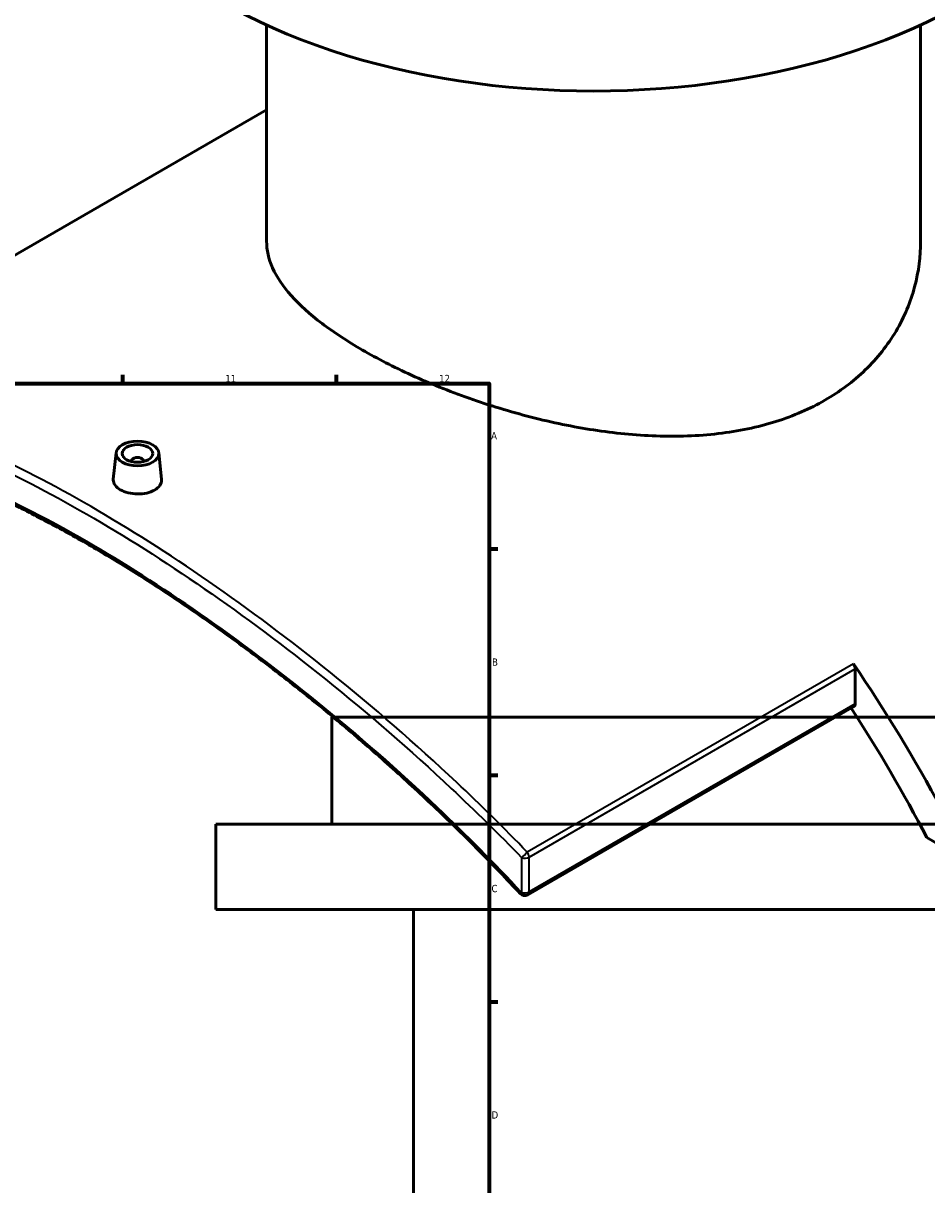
# Model space of a CAD drawing. Header units: millimetres. Extents: x -604 to 1138, y -275 to 898.
# Tile 9 of 11: x 668 to 964, y 311 to 692. Entities that reach past the tile are written whole.
import ezdxf

# ---------------------------------------------------------------- set-up
doc = ezdxf.new("R2010")
doc.units = ezdxf.units.MM
for name, color, linetype, lineweight in [('Border (ANSI)', 7, 'Continuous', 70), ('Visible (ANSI)', 7, 'Continuous', 50), ('Visible Narrow (ANSI)', 7, 'Continuous', 35)]:
    doc.layers.add(name, color=color, linetype=linetype, lineweight=lineweight)
doc.styles.add('Note Text (ANSI)', font='tahoma.ttf')

# ---------------------------------------------------------------- blocks, each defined once
blk = doc.blocks.new('Borders Default Border')
at = {"layer": 'Border (ANSI)'}
for p, q in [((700.83, 574), (700.83, 576.8)), ((770.92, 574), (770.92, 576.8)), ((821, 519.75), (823.8, 519.75)), ((821, 445.5), (823.8, 445.5)), ((821, 371.25), (823.8, 371.25))]:
    blk.add_line(p, q, dxfattribs=at)
at = {"layer": 'Border (ANSI)', "flags": 128}
blk.add_lwpolyline([(20, 20), (20, 574), (821, 574), (821, 20), (20, 20)], dxfattribs=at)
at = {"layer": 'Border (ANSI)', "color": 5, "true_color": 0x0000ff, "char_height": 2.4, "attachment_point": 7, "style": 'Note Text (ANSI)'}
for s, insert in [('11', (734.43, 574.4)), ('12', (804.52, 574.4)), ('A', (821.58, 555.68)), ('B', (821.87, 481.43)), ('C', (821.71, 407.13)), ('D', (821.72, 332.93))]:
    blk.add_mtext(s, dxfattribs=dict(at, insert=insert))

msp = doc.modelspace()

# ---------------------------------------------------------------- linework, layer by layer
at = {"layer": 'Visible (ANSI)'}
for p, q in [((747.99, 620.64), (747.99, 691.51)), ((962.39, 620.64), (962.39, 691.51)), ((579.6, 566.55), (747.99, 663.77)), ((698.66, 551.29), (697.72, 542.62)), ((703.64, 548.59), (703.64, 548.39)), ((707.64, 548.59), (707.64, 548.39)), ((712.63, 551.29), (713.56, 542.63)), ((940.93, 468.98), (940.93, 480.42)), ((940.52, 468.06), (833.6, 406.33)), ((1037.38, 464.52), (769.38, 464.52)), ((769.38, 429.52), (769.38, 464.52)), ((1075.38, 429.52), (731.38, 429.52)), ((731.38, 401.52), (731.38, 429.52)), ((964.39, 425.07), (969.22, 422.28)), ((1075.38, 401.52), (731.38, 401.52)), ((796.18, 229.52), (796.18, 401.52))]:
    msp.add_line(p, q, dxfattribs=at)
msp.add_arc((832.6, 408.07), 2, 222.7827, 300, dxfattribs=at)
for centre, major_axis, start_param, end_param in [((855.19, 769.17), (-172, 0), 0, 3.141593), ((705.64, 548.59), (-2, 0), 2.963882, 6.460896), ((939.52, 481.24), (1, -1.73), 0.785398, 1.703274), ((813.65, 363.88), (-147.5, 255.48), 4.656108, 4.844867), ((939.52, 469.8), (1, -1.73), 0, 0.785398), ((813.65, 363.88), (140, -242.49), 1.490787, 1.666643)]:
    msp.add_ellipse(centre, major_axis=major_axis, ratio=0.57735, start_param=start_param, end_param=end_param, dxfattribs=at)
for major_axis in [(-7, 0), (5, 0)]:
    msp.add_ellipse((705.64, 551.04), major_axis=major_axis, ratio=0.57735, dxfattribs=at)
for points, knots in [([(931, 568.5), (926.19, 565.72), (920.77, 563.34), (909, 559.64), (902.65, 558.32), (889.44, 556.77), (882.58, 556.54), (868.8, 557.02), (861.88, 557.72), (848.52, 559.77), (841.6, 561.2), (827.82, 564.72), (820.95, 566.82), (807.74, 571.48), (801.39, 574.04), (789.62, 579.4), (784.2, 582.19), (774.59, 587.74), (770.1, 590.67), (762.21, 596.67), (758.81, 599.73), (753.36, 605.84), (751.31, 608.89), (748.63, 614.87), (747.99, 617.81), (747.99, 620.64)], [0, 0, 0, 0, 2.040102, 2.040102, 4.080205, 4.080205, 6.120307, 6.120307, 8.160409, 8.160409, 10.199146, 10.199146, 12.237883, 12.237883, 14.27662, 14.27662, 16.315357, 16.315357, 18.354094, 18.354094, 20.392831, 20.392831, 22.431567, 22.431567, 24.470304, 24.470304, 24.470304, 24.470304]), ([(962.39, 620.64), (962.39, 615.76), (961.76, 610.69), (959.08, 600.71), (957.03, 595.79), (951.59, 586.57), (948.19, 582.27), (940.3, 574.62), (935.81, 571.27), (931, 568.5)], [57.101018, 57.101018, 57.101018, 57.101018, 59.14112, 59.14112, 61.181222, 61.181222, 63.221325, 63.221325, 65.261427, 65.261427, 65.261427, 65.261427]), ([(831.13, 406.71), (826.7, 411.49), (822.18, 416.21), (813.01, 425.5), (808.35, 430.07), (798.93, 439.04), (794.16, 443.44), (784.54, 452.06), (779.7, 456.28), (769.95, 464.53), (765.06, 468.55), (755.25, 476.39), (750.34, 480.2), (740.53, 487.59), (735.63, 491.17), (725.88, 498.08), (721.03, 501.41), (711.41, 507.8), (706.64, 510.87), (697.2, 516.71), (692.54, 519.49), (683.35, 524.75), (678.82, 527.23), (669.93, 531.87), (665.56, 534.04), (657.01, 538.05), (652.82, 539.89), (644.66, 543.23), (640.68, 544.73), (632.93, 547.39), (629.17, 548.55), (621.87, 550.52), (618.34, 551.32), (611.51, 552.58), (608.22, 553.04), (602.67, 553.52), (600.36, 553.62), (596.44, 553.63), (594.8, 553.58), (590.79, 553.31), (588.48, 553.02), (584.02, 552.2), (581.87, 551.66), (579.81, 550.99)], [5.541885, 5.541885, 5.541885, 5.541885, 7.506683, 7.506683, 9.471481, 9.471481, 11.436279, 11.436279, 13.401077, 13.401077, 15.365876, 15.365876, 17.330674, 17.330674, 19.295472, 19.295472, 21.26027, 21.26027, 23.225068, 23.225068, 25.189867, 25.189867, 27.154665, 27.154665, 29.119463, 29.119463, 31.084261, 31.084261, 33.04906, 33.04906, 35.013858, 35.013858, 36.978656, 36.978656, 38.943454, 38.943454, 40.417053, 40.417053, 41.522252, 41.522252, 43.18005, 43.18005, 44.837849, 44.837849, 44.837849, 44.837849]), ([(711.25, 539.06), (710.55, 538.65), (709.66, 538.3), (707.7, 537.85), (706.64, 537.75), (704.65, 537.77), (703.59, 537.9), (701.63, 538.38), (700.74, 538.74), (699.33, 539.55), (698.72, 540.06), (697.91, 541.18), (697.71, 541.78), (697.71, 542.43), (697.71, 542.53), (697.73, 542.62)], [0, 0, 0, 0, 0.298845, 0.298845, 0.597691, 0.597691, 0.896456, 0.896456, 1.195221, 1.195221, 1.493986, 1.493986, 1.792752, 1.792752, 1.841183, 1.841183, 1.841183, 1.841183]), ([(713.56, 542.63), (713.57, 542.53), (713.57, 542.44), (713.57, 541.75), (713.38, 541.13), (712.57, 539.98), (711.96, 539.46), (711.25, 539.06)], [4.1344068, 4.1344068, 4.1344068, 4.1344068, 4.1831939, 4.1831939, 4.4820393, 4.4820393, 4.7808848, 4.7808848, 4.7808848, 4.7808848])]:
    msp.add_open_spline(points, degree=3, knots=knots, dxfattribs=at)
at = {"layer": 'Visible Narrow (ANSI)'}
for p, q in [((940.38, 482.04), (833.45, 420.31)), ((834.01, 418.69), (940.93, 480.42)), ((940.93, 468.98), (834.01, 407.25)), ((831.59, 418.51), (831.59, 407.07)), ((834.01, 407.25), (834.01, 418.69))]:
    msp.add_line(p, q, dxfattribs=at)
for centre, major_axis, ratio, start_param, end_param in [((832.6, 419.5), (-1.44, -1.39), 0.012617, 0.782956, 2.198452), ((832.6, 419.5), (-1, 1.73), 0.57735, 3.926991, 4.844867), ((832.6, 419.5), (2, 0), 0.57735, 4.184434, 5.497787), ((832.6, 408.07), (-1.47, -1.36), 0.033827, 0, 0.783447), ((832.6, 408.07), (-2, 0), 0.57735, 1.042841, 2.356194), ((832.6, 408.07), (1, -1.73), 0.57735, 0, 0.785398)]:
    msp.add_ellipse(centre, major_axis=major_axis, ratio=ratio, start_param=start_param, end_param=end_param, dxfattribs=at)
for points, knots in [([(833.45, 420.31), (825.92, 428.12), (818.19, 435.76), (796.83, 455.86), (782.94, 467.91), (755.65, 489.9), (742.27, 499.9), (715.91, 518.15), (702.94, 526.39), (690.44, 533.61), (677.94, 540.82), (665.92, 547.01), (643.21, 557.08), (632.54, 560.98), (610.44, 566.94), (599.44, 568.37), (586.17, 567.68), (582.8, 567.24), (579.6, 566.55)], [-40.907003, -40.907003, -40.907003, -40.907003, -37.670786, -37.670786, -32.136028, -32.136028, -26.869401, -26.869401, -21.602769, -21.602769, -21.602769, -16.336138, -16.336138, -11.069511, -11.069511, -4.559343, -4.559343, -2.198148, -2.198148, -2.198148, -2.198148]), ([(579.14, 564.26), (582.2, 564.89), (585.41, 565.28), (598.45, 565.91), (609.39, 564.45), (631.38, 558.46), (642, 554.57), (664.6, 544.51), (676.58, 538.34), (689.02, 531.16), (701.47, 523.97), (714.4, 515.76), (740.67, 497.61), (754.01, 487.66), (781.21, 465.81), (795.06, 453.83), (816.36, 433.86), (824.08, 426.27), (831.59, 418.51)], [2.29857, 2.29857, 2.29857, 2.29857, 4.559343, 4.559343, 11.069511, 11.069511, 16.336138, 16.336138, 21.602769, 21.602769, 21.602769, 26.869401, 26.869401, 32.136028, 32.136028, 37.670786, 37.670786, 40.907003, 40.907003, 40.907003, 40.907003]), ([(831.59, 407.07), (822.74, 416.61), (813.55, 425.89), (791.26, 447.08), (777.96, 458.72), (751.79, 479.96), (738.93, 489.63), (713.56, 507.26), (701.07, 515.22), (689.02, 522.18), (676.98, 529.13), (665.37, 535.08), (643.45, 544.76), (633.12, 548.48), (611.53, 554.19), (600.7, 555.49), (586.89, 554.55), (582.89, 553.88), (579.14, 552.82)], [5.541885, 5.541885, 5.541885, 5.541885, 9.442737, 9.442737, 14.783869, 14.783869, 19.880558, 19.880558, 24.977252, 24.977252, 24.977252, 30.073946, 30.073946, 35.170635, 35.170635, 41.57482, 41.57482, 44.412587, 44.412587, 44.412587, 44.412587])]:
    msp.add_open_spline(points, degree=3, knots=knots, dxfattribs=at)

# ---------------------------------------------------------------- block references
msp.add_blockref('Borders Default Border', (0, 0))

doc.saveas('drawing.dxf')
